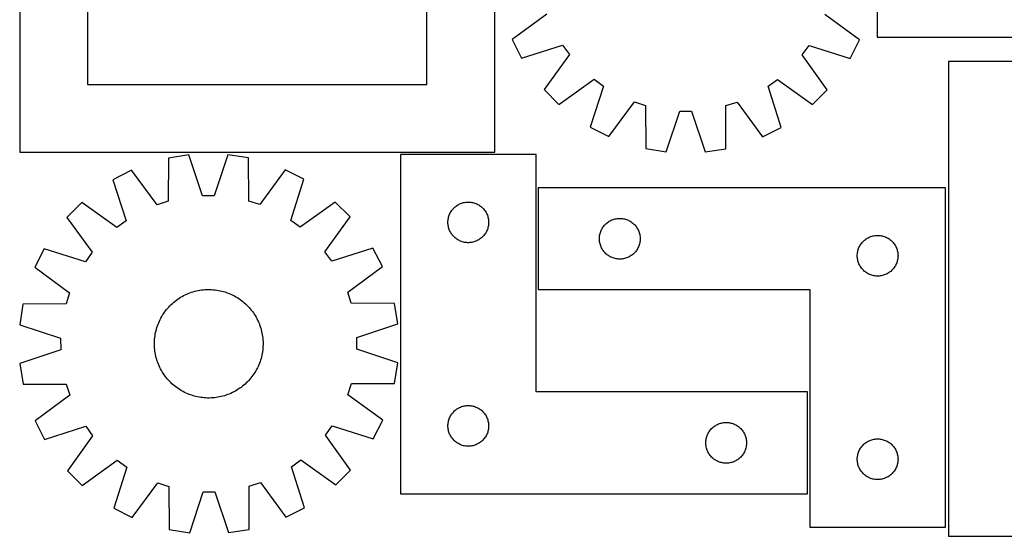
# Model space of a CAD drawing. Header units: millimetres. Extents: x 7 to 1493, y 7 to 2993.
# Tile 2 of 14: x 7 to 732, y 358 to 739. Entities that reach past the tile are written whole.
import ezdxf

# ---------------------------------------------------------------- set-up
doc = ezdxf.new("R2010")
doc.units = ezdxf.units.MM
doc.layers.add('CUT', color=7, linetype='CONTINUOUS', true_color=0x000000)

msp = doc.modelspace()

# ---------------------------------------------------------------- linework, layer by layer
at = {"layer": 'CUT'}
for p, q in [((6.553401, 1091.209717), (6.553401, 641.209717)), ((356.553401, 641.209717), (356.553401, 1091.209717)), ((56.553401, 1041.209717), (56.553401, 691.209717)), ((306.553401, 691.209717), (306.553401, 1041.209717)), ((638.329071, 826.005829), (638.329071, 726.005829)), ((394.887472, 742.960199), (369.272252, 724.17629)), ((625.362101, 723.89413), (599.788336, 742.734439)), ((638.329071, 726.005829), (888.329071, 726.005829)), ((369.272252, 724.17629), (376.242264, 710.459531)), ((376.242264, 710.459531), (406.516277, 720.075086)), ((406.516277, 720.075086), (411.548504, 713.132747)), ((583.061617, 712.943774), (588.10913, 719.875006)), ((588.10913, 719.875006), (618.36188, 710.192763)), ((618.36188, 710.192763), (625.362101, 723.89413)), ((411.548504, 713.132747), (392.991529, 687.352649)), ((601.561738, 687.122847), (583.061617, 712.943774)), ((1140.841316, 708.057978), (690.841316, 708.057978)), ((690.841316, 708.057978), (690.841316, 358.057978)), ((56.553401, 691.209717), (306.553401, 691.209717)), ((403.859116, 676.461088), (429.680043, 694.961209)), ((436.611275, 689.913696), (426.929032, 659.660946)), ((429.680043, 694.961209), (436.611275, 689.913696)), ((557.947741, 689.780008), (564.890079, 694.812235)), ((567.563296, 659.505995), (557.947741, 689.780008)), ((564.890079, 694.812235), (590.670177, 676.25526)), ((392.991529, 687.352649), (403.859116, 676.461088)), ((590.670177, 676.25526), (601.561738, 687.122847)), ((440.630399, 652.660725), (459.470708, 678.234491)), ((459.470708, 678.234491), (467.622469, 675.575889)), ((467.622469, 675.575889), (467.762722, 643.811836)), ((526.694779, 643.746905), (526.905027, 675.510572)), ((526.905027, 675.510572), (535.062627, 678.151203)), ((535.062627, 678.151203), (553.846537, 652.535983)), ((482.956684, 641.388185), (492.972154, 671.532258)), ((492.972154, 671.532258), (501.546493, 671.522811)), ((501.546493, 671.522811), (511.495514, 641.356741)), ((426.929032, 659.660946), (440.630399, 652.660725)), ((553.846537, 652.535983), (567.563296, 659.505995)), ((6.553401, 641.209717), (356.553401, 641.209717)), ((131.263097, 639.235191), (116.071615, 636.796044)), ((141.309307, 609.101349), (131.263097, 639.235191)), ((159.80188, 639.295742), (149.883632, 609.119541)), ((175.003575, 636.921082), (159.80188, 639.295742)), ((387.050019, 639.466765), (287.050019, 639.466765)), ((287.050019, 639.466765), (287.050019, 389.466765)), ((387.050019, 464.466765), (387.050019, 639.466765)), ((467.762722, 643.811836), (482.956684, 641.388185)), ((511.495514, 641.356741), (526.694779, 643.746905)), ((116.071615, 636.796044), (115.963759, 605.031864)), ((175.24622, 605.157646), (175.003575, 636.921082)), ((88.948331, 627.919487), (75.254111, 620.905295)), ((107.814714, 602.36495), (88.948331, 627.919487)), ((202.164283, 628.159701), (183.406509, 602.525336)), ((215.888144, 621.203683), (202.164283, 628.159701)), ((75.254111, 620.905295), (84.967205, 590.662436)), ((206.303471, 590.919879), (215.888144, 621.203683)), ((688.652309, 614.884069), (388.652309, 614.884069)), ((388.652309, 614.884069), (388.652309, 539.884069)), ((688.652309, 364.884069), (688.652309, 614.884069)), ((52.201342, 604.081632), (41.344869, 593.178992)), ((78.041124, 585.607856), (52.201342, 604.081632)), ((115.963759, 605.031864), (107.814714, 602.36495)), ((149.883632, 609.119541), (141.309307, 609.101349)), ((183.406509, 602.525336), (175.24622, 605.157646)), ((239.012096, 604.477995), (213.250939, 585.894736)), ((249.914736, 593.621522), (239.012096, 604.477995)), ((328.676363, 601.911921), (329.328127, 602.326485)), ((329.328127, 602.326485), (330.000368, 602.706947)), ((330.000368, 602.706947), (330.691303, 603.052299)), ((330.691303, 603.052299), (331.399101, 603.361625)), ((331.399101, 603.361625), (332.121883, 603.634104)), ((332.121883, 603.634104), (332.857734, 603.869014)), ((332.857734, 603.869014), (333.604703, 604.065731)), ((333.604703, 604.065731), (334.360808, 604.223735)), ((334.360808, 604.223735), (335.124044, 604.342606)), ((335.124044, 604.342606), (335.892387, 604.422028)), ((335.892387, 604.422028), (336.6638, 604.461793)), ((336.6638, 604.461793), (337.436238, 604.461793)), ((337.436238, 604.461793), (338.207651, 604.422028)), ((338.207651, 604.422028), (338.975994, 604.342606)), ((338.975994, 604.342606), (339.73923, 604.223735)), ((339.73923, 604.223735), (340.495335, 604.065731)), ((340.495335, 604.065731), (341.242304, 603.869014)), ((341.242304, 603.869014), (341.978155, 603.634104)), ((341.978155, 603.634104), (342.700937, 603.361625)), ((342.700937, 603.361625), (343.408735, 603.052299)), ((343.408735, 603.052299), (344.09967, 602.706947)), ((344.09967, 602.706947), (344.771911, 602.326485)), ((344.771911, 602.326485), (345.423675, 601.911921)), ((323.014267, 594.758047), (323.305265, 595.473574)), ((323.305265, 595.473574), (323.632713, 596.173172)), ((323.632713, 596.173172), (323.99574, 596.854987)), ((323.99574, 596.854987), (324.393386, 597.517208)), ((324.393386, 597.517208), (324.824594, 598.158082)), ((324.824594, 598.158082), (325.288222, 598.775908)), ((325.288222, 598.775908), (325.78304, 599.369047)), ((325.78304, 599.369047), (326.307736, 599.935928)), ((326.307736, 599.935928), (326.860919, 600.475046)), ((326.860919, 600.475046), (327.441121, 600.984972)), ((327.441121, 600.984972), (328.046805, 601.464354)), ((328.046805, 601.464354), (328.676363, 601.911921)), ((345.423675, 601.911921), (346.053233, 601.464354)), ((346.053233, 601.464354), (346.658917, 600.984972)), ((346.658917, 600.984972), (347.239119, 600.475046)), ((347.239119, 600.475046), (347.792302, 599.935928)), ((347.792302, 599.935928), (348.316998, 599.369047)), ((348.316998, 599.369047), (348.811816, 598.775908)), ((348.811816, 598.775908), (349.275444, 598.158082)), ((349.275444, 598.158082), (349.706652, 597.517208)), ((349.706652, 597.517208), (350.104298, 596.854987)), ((350.104298, 596.854987), (350.467325, 596.173172)), ((350.467325, 596.173172), (350.794773, 595.473574)), ((350.794773, 595.473574), (351.085771, 594.758047)), ((41.344869, 593.178992), (59.928128, 567.417835)), ((84.967205, 590.662436), (78.041124, 585.607856)), ((213.250939, 585.894736), (206.303471, 590.919879)), ((231.44096, 567.78174), (249.914736, 593.621522)), ((322.050019, 589.466765), (322.069908, 590.238947)), ((322.069908, 588.694584), (322.050019, 589.466765)), ((322.069908, 590.238947), (322.129521, 591.00908)), ((322.129521, 587.924451), (322.069908, 588.694584)), ((322.129521, 591.00908), (322.228701, 591.775124)), ((322.228701, 587.158407), (322.129521, 587.924451)), ((322.228701, 591.775124), (322.367184, 592.535046)), ((322.367184, 592.535046), (322.544603, 593.286832)), ((322.544603, 593.286832), (322.760488, 594.028488)), ((322.760488, 594.028488), (323.014267, 594.758047)), ((351.085771, 594.758047), (351.33955, 594.028488)), ((351.33955, 594.028488), (351.555435, 593.286832)), ((351.555435, 593.286832), (351.732854, 592.535046)), ((351.732854, 592.535046), (351.871337, 591.775124)), ((351.871337, 591.775124), (351.970517, 591.00908)), ((351.970517, 587.924451), (351.871337, 587.158407)), ((351.970517, 591.00908), (352.03013, 590.238947)), ((352.03013, 588.694584), (351.970517, 587.924451)), ((352.03013, 590.238947), (352.050019, 589.466765)), ((352.050019, 589.466765), (352.03013, 588.694584)), ((437.38533, 587.286351), (437.910026, 587.853231)), ((437.910026, 587.853231), (438.463209, 588.392349)), ((438.463209, 588.392349), (439.043411, 588.902275)), ((439.043411, 588.902275), (439.649095, 589.381657)), ((439.649095, 589.381657), (440.278653, 589.829224)), ((440.278653, 589.829224), (440.930417, 590.243788)), ((440.930417, 590.243788), (441.602658, 590.624251)), ((441.602658, 590.624251), (442.293593, 590.969603)), ((442.293593, 590.969603), (443.00139, 591.278928)), ((443.00139, 591.278928), (443.724173, 591.551407)), ((443.724173, 591.551407), (444.460024, 591.786317)), ((444.460024, 591.786317), (445.206993, 591.983034)), ((445.206993, 591.983034), (445.963097, 592.141038)), ((445.963097, 592.141038), (446.726333, 592.259909)), ((446.726333, 592.259909), (447.494677, 592.339332)), ((447.494677, 592.339332), (448.26609, 592.379096)), ((448.26609, 592.379096), (449.038528, 592.379096)), ((449.038528, 592.379096), (449.809941, 592.339332)), ((449.809941, 592.339332), (450.578284, 592.259909)), ((450.578284, 592.259909), (451.34152, 592.141038)), ((451.34152, 592.141038), (452.097625, 591.983034)), ((452.097625, 591.983034), (452.844593, 591.786317)), ((452.844593, 591.786317), (453.580445, 591.551407)), ((453.580445, 591.551407), (454.303227, 591.278928)), ((454.303227, 591.278928), (455.011025, 590.969603)), ((455.011025, 590.969603), (455.70196, 590.624251)), ((455.70196, 590.624251), (456.374201, 590.243788)), ((456.374201, 590.243788), (457.025965, 589.829224)), ((457.025965, 589.829224), (457.655523, 589.381657)), ((457.655523, 589.381657), (458.261206, 588.902275)), ((458.261206, 588.902275), (458.841409, 588.392349)), ((458.841409, 588.392349), (459.394592, 587.853231)), ((459.394592, 587.853231), (459.919288, 587.286351)), ((322.367184, 586.398485), (322.228701, 587.158407)), ((322.544603, 585.646699), (322.367184, 586.398485)), ((322.760488, 584.905043), (322.544603, 585.646699)), ((323.014267, 584.175484), (322.760488, 584.905043)), ((323.305265, 583.459957), (323.014267, 584.175484)), ((323.632713, 582.760359), (323.305265, 583.459957)), ((323.99574, 582.078544), (323.632713, 582.760359)), ((324.393386, 581.416323), (323.99574, 582.078544)), ((324.824594, 580.775449), (324.393386, 581.416323)), ((325.288222, 580.157623), (324.824594, 580.775449)), ((349.275444, 580.775449), (348.811816, 580.157623)), ((349.706652, 581.416323), (349.275444, 580.775449)), ((350.104298, 582.078544), (349.706652, 581.416323)), ((350.467325, 582.760359), (350.104298, 582.078544)), ((350.794773, 583.459957), (350.467325, 582.760359)), ((351.085771, 584.175484), (350.794773, 583.459957)), ((351.33955, 584.905043), (351.085771, 584.175484)), ((351.555435, 585.646699), (351.33955, 584.905043)), ((351.732854, 586.398485), (351.555435, 585.646699)), ((351.871337, 587.158407), (351.732854, 586.398485)), ((433.83099, 579.692427), (433.969474, 580.45235)), ((433.969474, 580.45235), (434.146893, 581.204136)), ((434.146893, 581.204136), (434.362778, 581.945791)), ((434.362778, 581.945791), (434.616557, 582.67535)), ((434.616557, 582.67535), (434.907555, 583.390877)), ((434.907555, 583.390877), (435.235003, 584.090476)), ((435.235003, 584.090476), (435.59803, 584.77229)), ((435.59803, 584.77229), (435.995675, 585.434512)), ((435.995675, 585.434512), (436.426884, 586.075385)), ((436.426884, 586.075385), (436.890512, 586.693211)), ((436.890512, 586.693211), (437.38533, 587.286351)), ((459.919288, 587.286351), (460.414106, 586.693211)), ((460.414106, 586.693211), (460.877734, 586.075385)), ((460.877734, 586.075385), (461.308942, 585.434512)), ((461.308942, 585.434512), (461.706587, 584.77229)), ((461.706587, 584.77229), (462.069615, 584.090476)), ((462.069615, 584.090476), (462.397062, 583.390877)), ((462.397062, 583.390877), (462.688061, 582.67535)), ((462.688061, 582.67535), (462.94184, 581.945791)), ((462.94184, 581.945791), (463.157725, 581.204136)), ((463.157725, 581.204136), (463.335144, 580.45235)), ((463.335144, 580.45235), (463.473627, 579.692427)), ((325.78304, 579.564484), (325.288222, 580.157623)), ((326.307736, 578.997603), (325.78304, 579.564484)), ((326.860919, 578.458485), (326.307736, 578.997603)), ((327.441121, 577.948559), (326.860919, 578.458485)), ((328.046805, 577.469177), (327.441121, 577.948559)), ((328.676363, 577.02161), (328.046805, 577.469177)), ((329.328127, 576.607046), (328.676363, 577.02161)), ((330.000368, 576.226584), (329.328127, 576.607046)), ((330.691303, 575.881232), (330.000368, 576.226584)), ((331.399101, 575.571906), (330.691303, 575.881232)), ((332.121883, 575.299427), (331.399101, 575.571906)), ((332.857734, 575.064517), (332.121883, 575.299427)), ((333.604703, 574.8678), (332.857734, 575.064517)), ((334.360808, 574.709796), (333.604703, 574.8678)), ((335.124044, 574.590925), (334.360808, 574.709796)), ((335.892387, 574.511503), (335.124044, 574.590925)), ((336.6638, 574.471738), (335.892387, 574.511503)), ((337.436238, 574.471738), (336.6638, 574.471738)), ((338.207651, 574.511503), (337.436238, 574.471738)), ((338.975994, 574.590925), (338.207651, 574.511503)), ((339.73923, 574.709796), (338.975994, 574.590925)), ((340.495335, 574.8678), (339.73923, 574.709796)), ((341.242304, 575.064517), (340.495335, 574.8678)), ((341.978155, 575.299427), (341.242304, 575.064517)), ((342.700937, 575.571906), (341.978155, 575.299427)), ((343.408735, 575.881232), (342.700937, 575.571906)), ((344.09967, 576.226584), (343.408735, 575.881232)), ((344.771911, 576.607046), (344.09967, 576.226584)), ((345.423675, 577.02161), (344.771911, 576.607046)), ((346.053233, 577.469177), (345.423675, 577.02161)), ((346.658917, 577.948559), (346.053233, 577.469177)), ((347.239119, 578.458485), (346.658917, 577.948559)), ((347.792302, 578.997603), (347.239119, 578.458485)), ((348.316998, 579.564484), (347.792302, 578.997603)), ((348.811816, 580.157623), (348.316998, 579.564484)), ((433.652309, 577.384069), (433.672197, 578.15625)), ((433.672197, 576.611887), (433.652309, 577.384069)), ((433.672197, 578.15625), (433.731811, 578.926384)), ((433.731811, 575.841754), (433.672197, 576.611887)), ((433.731811, 578.926384), (433.83099, 579.692427)), ((433.83099, 575.07571), (433.731811, 575.841754)), ((433.969474, 574.315788), (433.83099, 575.07571)), ((434.146893, 573.564002), (433.969474, 574.315788)), ((434.362778, 572.822346), (434.146893, 573.564002)), ((463.157725, 573.564002), (462.94184, 572.822346)), ((463.335144, 574.315788), (463.157725, 573.564002)), ((463.473627, 575.07571), (463.335144, 574.315788)), ((463.473627, 579.692427), (463.572807, 578.926384)), ((463.572807, 575.841754), (463.473627, 575.07571)), ((463.572807, 578.926384), (463.63242, 578.15625)), ((463.63242, 576.611887), (463.572807, 575.841754)), ((463.63242, 578.15625), (463.652309, 577.384069)), ((463.652309, 577.384069), (463.63242, 576.611887)), ((625.995675, 572.934512), (626.426884, 573.575385)), ((626.426884, 573.575385), (626.890512, 574.193211)), ((626.890512, 574.193211), (627.38533, 574.786351)), ((627.38533, 574.786351), (627.910026, 575.353231)), ((627.910026, 575.353231), (628.463209, 575.892349)), ((628.463209, 575.892349), (629.043411, 576.402275)), ((629.043411, 576.402275), (629.649095, 576.881657)), ((629.649095, 576.881657), (630.278653, 577.329224)), ((630.278653, 577.329224), (630.930417, 577.743788)), ((630.930417, 577.743788), (631.602658, 578.124251)), ((631.602658, 578.124251), (632.293593, 578.469603)), ((632.293593, 578.469603), (633.00139, 578.778928)), ((633.00139, 578.778928), (633.724173, 579.051407)), ((633.724173, 579.051407), (634.460024, 579.286317)), ((634.460024, 579.286317), (635.206993, 579.483034)), ((635.206993, 579.483034), (635.963097, 579.641038)), ((635.963097, 579.641038), (636.726333, 579.759909)), ((636.726333, 579.759909), (637.494677, 579.839332)), ((637.494677, 579.839332), (638.26609, 579.879096)), ((638.26609, 579.879096), (639.038528, 579.879096)), ((639.038528, 579.879096), (639.809941, 579.839332)), ((639.809941, 579.839332), (640.578284, 579.759909)), ((640.578284, 579.759909), (641.34152, 579.641038)), ((641.34152, 579.641038), (642.097625, 579.483034)), ((642.097625, 579.483034), (642.844593, 579.286317)), ((642.844593, 579.286317), (643.580445, 579.051407)), ((643.580445, 579.051407), (644.303227, 578.778928)), ((644.303227, 578.778928), (645.011025, 578.469603)), ((645.011025, 578.469603), (645.70196, 578.124251)), ((645.70196, 578.124251), (646.374201, 577.743788)), ((646.374201, 577.743788), (647.025965, 577.329224)), ((647.025965, 577.329224), (647.655523, 576.881657)), ((647.655523, 576.881657), (648.261206, 576.402275)), ((648.261206, 576.402275), (648.841409, 575.892349)), ((648.841409, 575.892349), (649.394592, 575.353231)), ((649.394592, 575.353231), (649.919288, 574.786351)), ((649.919288, 574.786351), (650.414106, 574.193211)), ((650.414106, 574.193211), (650.877734, 573.575385)), ((650.877734, 573.575385), (651.308942, 572.934512)), ((24.619181, 570.05504), (17.663163, 556.331179)), ((54.902985, 560.470367), (24.619181, 570.05504)), ((59.928128, 567.417835), (54.902985, 560.470367)), ((236.495539, 560.855659), (231.44096, 567.78174)), ((266.738399, 570.568753), (236.495539, 560.855659)), ((273.752591, 556.874533), (266.738399, 570.568753)), ((434.616557, 572.092787), (434.362778, 572.822346)), ((434.907555, 571.37726), (434.616557, 572.092787)), ((435.235003, 570.677662), (434.907555, 571.37726)), ((435.59803, 569.995848), (435.235003, 570.677662)), ((435.995675, 569.333626), (435.59803, 569.995848)), ((436.426884, 568.692752), (435.995675, 569.333626)), ((436.890512, 568.074927), (436.426884, 568.692752)), ((437.38533, 567.481787), (436.890512, 568.074927)), ((437.910026, 566.914906), (437.38533, 567.481787)), ((438.463209, 566.375788), (437.910026, 566.914906)), ((439.043411, 565.865862), (438.463209, 566.375788)), ((439.649095, 565.38648), (439.043411, 565.865862)), ((458.261206, 565.865862), (457.655523, 565.38648)), ((458.841409, 566.375788), (458.261206, 565.865862)), ((459.394592, 566.914906), (458.841409, 566.375788)), ((459.919288, 567.481787), (459.394592, 566.914906)), ((460.414106, 568.074927), (459.919288, 567.481787)), ((460.877734, 568.692752), (460.414106, 568.074927)), ((461.308942, 569.333626), (460.877734, 568.692752)), ((461.706587, 569.995848), (461.308942, 569.333626)), ((462.069615, 570.677662), (461.706587, 569.995848)), ((462.397062, 571.37726), (462.069615, 570.677662)), ((462.688061, 572.092787), (462.397062, 571.37726)), ((462.94184, 572.822346), (462.688061, 572.092787)), ((623.672197, 565.65625), (623.731811, 566.426384)), ((623.731811, 566.426384), (623.83099, 567.192427)), ((623.83099, 567.192427), (623.969474, 567.95235)), ((623.969474, 567.95235), (624.146893, 568.704136)), ((624.146893, 568.704136), (624.362778, 569.445791)), ((624.362778, 569.445791), (624.616557, 570.17535)), ((624.616557, 570.17535), (624.907555, 570.890877)), ((624.907555, 570.890877), (625.235003, 571.590476)), ((625.235003, 571.590476), (625.59803, 572.27229)), ((625.59803, 572.27229), (625.995675, 572.934512)), ((651.308942, 572.934512), (651.706587, 572.27229)), ((651.706587, 572.27229), (652.069615, 571.590476)), ((652.069615, 571.590476), (652.397062, 570.890877)), ((652.397062, 570.890877), (652.688061, 570.17535)), ((652.688061, 570.17535), (652.94184, 569.445791)), ((652.94184, 569.445791), (653.157725, 568.704136)), ((653.157725, 568.704136), (653.335144, 567.95235)), ((653.335144, 567.95235), (653.473627, 567.192427)), ((653.473627, 567.192427), (653.572807, 566.426384)), ((653.572807, 566.426384), (653.63242, 565.65625)), ((440.278653, 564.938914), (439.649095, 565.38648)), ((440.930417, 564.524349), (440.278653, 564.938914)), ((441.602658, 564.143887), (440.930417, 564.524349)), ((442.293593, 563.798535), (441.602658, 564.143887)), ((443.00139, 563.489209), (442.293593, 563.798535)), ((443.724173, 563.21673), (443.00139, 563.489209)), ((444.460024, 562.981821), (443.724173, 563.21673)), ((445.206993, 562.785103), (444.460024, 562.981821)), ((445.963097, 562.627099), (445.206993, 562.785103)), ((446.726333, 562.508229), (445.963097, 562.627099)), ((447.494677, 562.428806), (446.726333, 562.508229)), ((448.26609, 562.389042), (447.494677, 562.428806)), ((449.038528, 562.389042), (448.26609, 562.389042)), ((449.809941, 562.428806), (449.038528, 562.389042)), ((450.578284, 562.508229), (449.809941, 562.428806)), ((451.34152, 562.627099), (450.578284, 562.508229)), ((452.097625, 562.785103), (451.34152, 562.627099)), ((452.844593, 562.981821), (452.097625, 562.785103)), ((453.580445, 563.21673), (452.844593, 562.981821)), ((454.303227, 563.489209), (453.580445, 563.21673)), ((455.011025, 563.798535), (454.303227, 563.489209)), ((455.70196, 564.143887), (455.011025, 563.798535)), ((456.374201, 564.524349), (455.70196, 564.143887)), ((457.025965, 564.938914), (456.374201, 564.524349)), ((457.655523, 565.38648), (457.025965, 564.938914)), ((623.652309, 564.884069), (623.672197, 565.65625)), ((623.672197, 564.111887), (623.652309, 564.884069)), ((623.731811, 563.341754), (623.672197, 564.111887)), ((623.83099, 562.57571), (623.731811, 563.341754)), ((623.969474, 561.815788), (623.83099, 562.57571)), ((624.146893, 561.064002), (623.969474, 561.815788)), ((624.362778, 560.322346), (624.146893, 561.064002)), ((624.616557, 559.592787), (624.362778, 560.322346)), ((624.907555, 558.87726), (624.616557, 559.592787)), ((625.235003, 558.177662), (624.907555, 558.87726)), ((652.397062, 558.87726), (652.069615, 558.177662)), ((652.688061, 559.592787), (652.397062, 558.87726)), ((652.94184, 560.322346), (652.688061, 559.592787)), ((653.157725, 561.064002), (652.94184, 560.322346)), ((653.335144, 561.815788), (653.157725, 561.064002)), ((653.473627, 562.57571), (653.335144, 561.815788)), ((653.572807, 563.341754), (653.473627, 562.57571)), ((653.63242, 564.111887), (653.572807, 563.341754)), ((653.63242, 565.65625), (653.652309, 564.884069)), ((653.652309, 564.884069), (653.63242, 564.111887)), ((17.663163, 556.331179), (43.297528, 537.573405)), ((248.198054, 538.00815), (273.752591, 556.874533)), ((625.59803, 557.495848), (625.235003, 558.177662)), ((625.995675, 556.833626), (625.59803, 557.495848)), ((626.426884, 556.192752), (625.995675, 556.833626)), ((626.890512, 555.574927), (626.426884, 556.192752)), ((627.38533, 554.981787), (626.890512, 555.574927)), ((627.910026, 554.414906), (627.38533, 554.981787)), ((628.463209, 553.875788), (627.910026, 554.414906)), ((629.043411, 553.365862), (628.463209, 553.875788)), ((629.649095, 552.88648), (629.043411, 553.365862)), ((630.278653, 552.438914), (629.649095, 552.88648)), ((630.930417, 552.024349), (630.278653, 552.438914)), ((631.602658, 551.643887), (630.930417, 552.024349)), ((632.293593, 551.298535), (631.602658, 551.643887)), ((645.70196, 551.643887), (645.011025, 551.298535)), ((646.374201, 552.024349), (645.70196, 551.643887)), ((647.025965, 552.438914), (646.374201, 552.024349)), ((647.655523, 552.88648), (647.025965, 552.438914)), ((648.261206, 553.365862), (647.655523, 552.88648)), ((648.841409, 553.875788), (648.261206, 553.365862)), ((649.394592, 554.414906), (648.841409, 553.875788)), ((649.919288, 554.981787), (649.394592, 554.414906)), ((650.414106, 555.574927), (649.919288, 554.981787)), ((650.877734, 556.192752), (650.414106, 555.574927)), ((651.308942, 556.833626), (650.877734, 556.192752)), ((651.706587, 557.495848), (651.308942, 556.833626)), ((652.069615, 558.177662), (651.706587, 557.495848)), ((633.00139, 550.989209), (632.293593, 551.298535)), ((633.724173, 550.71673), (633.00139, 550.989209)), ((634.460024, 550.481821), (633.724173, 550.71673)), ((635.206993, 550.285103), (634.460024, 550.481821)), ((635.963097, 550.127099), (635.206993, 550.285103)), ((636.726333, 550.008229), (635.963097, 550.127099)), ((637.494677, 549.928806), (636.726333, 550.008229)), ((638.26609, 549.889042), (637.494677, 549.928806)), ((639.038528, 549.889042), (638.26609, 549.889042)), ((639.809941, 549.928806), (639.038528, 549.889042)), ((640.578284, 550.008229), (639.809941, 549.928806)), ((641.34152, 550.127099), (640.578284, 550.008229)), ((642.097625, 550.285103), (641.34152, 550.127099)), ((642.844593, 550.481821), (642.097625, 550.285103)), ((643.580445, 550.71673), (642.844593, 550.481821)), ((644.303227, 550.989209), (643.580445, 550.71673)), ((645.011025, 551.298535), (644.303227, 550.989209)), ((43.297528, 537.573405), (40.665218, 529.413116)), ((129.576654, 536.544768), (130.732733, 537.037199)), ((130.732733, 537.037199), (131.903709, 537.493074)), ((131.903709, 537.493074), (133.088427, 537.911943)), ((133.088427, 537.911943), (134.285717, 538.293393)), ((134.285717, 538.293393), (135.494397, 538.637046)), ((135.494397, 538.637046), (136.713276, 538.942564)), ((136.713276, 538.942564), (137.94115, 539.209646)), ((137.94115, 539.209646), (139.176807, 539.438027)), ((139.176807, 539.438027), (140.419028, 539.627483)), ((140.419028, 539.627483), (141.666588, 539.777826)), ((141.666588, 539.777826), (142.918253, 539.888908)), ((142.918253, 539.888908), (144.172791, 539.96062)), ((144.172791, 539.96062), (145.428962, 539.99289)), ((145.428962, 539.99289), (146.685527, 539.985687)), ((146.685527, 539.985687), (147.941245, 539.939018)), ((147.941245, 539.939018), (149.194878, 539.852929)), ((149.194878, 539.852929), (150.445188, 539.727504)), ((150.445188, 539.727504), (151.690942, 539.562869)), ((151.690942, 539.562869), (152.930909, 539.359184)), ((152.930909, 539.359184), (154.163867, 539.116652)), ((154.163867, 539.116652), (155.388598, 538.835511)), ((155.388598, 538.835511), (156.603895, 538.51604)), ((156.603895, 538.51604), (157.808556, 538.158552)), ((157.808556, 538.158552), (159.001394, 537.763402)), ((159.001394, 537.763402), (160.181232, 537.330979)), ((160.181232, 537.330979), (161.346905, 536.861709)), ((161.346905, 536.861709), (162.497262, 536.356057)), ((250.864968, 529.859105), (248.198054, 538.00815)), ((388.652309, 539.884069), (588.652309, 539.884069)), ((588.652309, 539.884069), (588.652309, 364.884069)), ((118.156588, 528.879025), (119.077515, 529.733952)), ((119.077515, 529.733952), (120.024841, 530.55953)), ((120.024841, 530.55953), (120.997632, 531.354945)), ((120.997632, 531.354945), (121.994928, 532.11941)), ((121.994928, 532.11941), (123.015744, 532.852173)), ((123.015744, 532.852173), (124.059073, 533.55251)), ((124.059073, 533.55251), (125.123885, 534.219729)), ((125.123885, 534.219729), (126.20913, 534.853173)), ((126.20913, 534.853173), (127.313736, 535.452216)), ((127.313736, 535.452216), (128.436614, 536.016266)), ((128.436614, 536.016266), (129.576654, 536.544768)), ((162.497262, 536.356057), (163.631169, 535.81452)), ((163.631169, 535.81452), (164.747506, 535.237633)), ((164.747506, 535.237633), (165.845172, 534.625967)), ((165.845172, 534.625967), (166.923084, 533.980123)), ((166.923084, 533.980123), (167.980177, 533.300741)), ((167.980177, 533.300741), (169.015409, 532.588489)), ((169.015409, 532.588489), (170.027757, 531.844071)), ((170.027757, 531.844071), (171.016223, 531.068222)), ((171.016223, 531.068222), (171.979832, 530.261708)), ((171.979832, 530.261708), (172.917631, 529.425324)), ((282.629148, 529.751249), (250.864968, 529.859105)), ((285.068294, 514.559767), (282.629148, 529.751249)), ((8.901782, 529.170472), (6.527122, 513.968776)), ((40.665218, 529.413116), (8.901782, 529.170472)), ((112.522123, 522.147073), (113.234375, 523.182305)), ((113.234375, 523.182305), (113.978793, 524.194653)), ((113.978793, 524.194653), (114.754642, 525.183119)), ((114.754642, 525.183119), (115.561156, 526.146728)), ((115.561156, 526.146728), (116.39754, 527.084527)), ((116.39754, 527.084527), (117.262969, 527.995593)), ((117.262969, 527.995593), (118.156588, 528.879025)), ((172.917631, 529.425324), (173.828697, 528.559895)), ((173.828697, 528.559895), (174.712129, 527.666276)), ((174.712129, 527.666276), (175.567056, 526.745349)), ((175.567056, 526.745349), (176.392634, 525.798023)), ((176.392634, 525.798023), (177.188048, 524.825232)), ((177.188048, 524.825232), (177.952514, 523.827936)), ((177.952514, 523.827936), (178.685277, 522.80712)), ((178.685277, 522.80712), (179.385614, 521.763791)), ((108.491885, 514.348128), (108.961155, 515.513801)), ((108.961155, 515.513801), (109.466807, 516.664158)), ((109.466807, 516.664158), (110.008344, 517.798065)), ((110.008344, 517.798065), (110.58523, 518.914403)), ((110.58523, 518.914403), (111.196897, 520.012069)), ((111.196897, 520.012069), (111.842741, 521.08998)), ((111.842741, 521.08998), (112.522123, 522.147073)), ((179.385614, 521.763791), (180.052833, 520.698979)), ((180.052833, 520.698979), (180.686277, 519.613734)), ((180.686277, 519.613734), (181.285319, 518.509128)), ((181.285319, 518.509128), (181.84937, 517.38625)), ((181.84937, 517.38625), (182.377872, 516.24621)), ((182.377872, 516.24621), (182.870303, 515.090131)), ((182.870303, 515.090131), (183.326178, 513.919155)), ((6.527122, 513.968776), (36.703322, 504.050528)), ((106.46368, 507.097806), (106.706212, 508.330763)), ((106.706212, 508.330763), (106.987352, 509.555495)), ((106.987352, 509.555495), (107.306824, 510.770791)), ((107.306824, 510.770791), (107.664312, 511.975452)), ((107.664312, 511.975452), (108.059462, 513.168291)), ((108.059462, 513.168291), (108.491885, 514.348128)), ((183.326178, 513.919155), (183.745047, 512.734437)), ((183.745047, 512.734437), (184.126496, 511.537147)), ((184.126496, 511.537147), (184.47015, 510.328467)), ((184.47015, 510.328467), (184.775668, 509.109588)), ((184.775668, 509.109588), (185.04275, 507.881714)), ((185.04275, 507.881714), (185.271131, 506.646057)), ((254.934453, 504.513557), (285.068294, 514.559767)), ((36.703322, 504.050528), (36.721515, 495.476203)), ((105.829974, 499.595858), (105.837177, 500.852423)), ((105.837177, 500.852423), (105.883846, 502.108141)), ((105.883846, 502.108141), (105.969935, 503.361774)), ((105.969935, 503.361774), (106.09536, 504.612084)), ((106.09536, 504.612084), (106.259995, 505.857838)), ((106.259995, 505.857838), (106.46368, 507.097806)), ((185.271131, 506.646057), (185.460587, 505.403836)), ((185.460587, 505.403836), (185.61093, 504.156276)), ((185.61093, 504.156276), (185.722012, 502.90461)), ((185.722012, 502.90461), (185.793723, 501.650073)), ((185.793723, 501.650073), (185.825994, 500.393902)), ((254.952645, 495.939232), (254.934453, 504.513557)), ((36.721515, 495.476203), (6.587673, 485.429993)), ((105.862244, 498.339687), (105.829974, 499.595858)), ((105.933956, 497.08515), (105.862244, 498.339687)), ((106.045038, 495.833484), (105.933956, 497.08515)), ((106.195381, 494.585925), (106.045038, 495.833484)), ((106.384837, 493.343704), (106.195381, 494.585925)), ((106.613218, 492.108046), (106.384837, 493.343704)), ((185.395972, 494.131922), (185.192288, 492.891955)), ((185.560608, 495.377676), (185.395972, 494.131922)), ((185.686032, 496.627986), (185.560608, 495.377676)), ((185.772121, 497.881619), (185.686032, 496.627986)), ((185.818791, 499.137337), (185.772121, 497.881619)), ((185.825994, 500.393902), (185.818791, 499.137337)), ((285.128846, 486.020984), (254.952645, 495.939232)), ((106.8803, 490.880172), (106.613218, 492.108046)), ((107.185818, 489.661294), (106.8803, 490.880172)), ((107.529471, 488.452613), (107.185818, 489.661294)), ((107.910921, 487.255323), (107.529471, 488.452613)), ((108.32979, 486.070605), (107.910921, 487.255323)), ((108.785665, 484.899629), (108.32979, 486.070605)), ((183.596506, 486.82147), (183.164083, 485.641632)), ((183.991656, 488.014308), (183.596506, 486.82147)), ((184.349144, 489.218969), (183.991656, 488.014308)), ((184.668615, 490.434265), (184.349144, 489.218969)), ((184.949756, 491.658997), (184.668615, 490.434265)), ((185.192288, 492.891955), (184.949756, 491.658997)), ((6.587673, 485.429993), (9.02682, 470.238511)), ((109.278096, 483.743551), (108.785665, 484.899629)), ((109.806598, 482.60351), (109.278096, 483.743551)), ((110.370648, 481.480633), (109.806598, 482.60351)), ((110.969691, 480.376026), (110.370648, 481.480633)), ((111.603135, 479.290782), (110.969691, 480.376026)), ((112.270354, 478.225969), (111.603135, 479.290782)), ((179.813227, 478.89978), (179.133844, 477.842687)), ((180.459071, 479.977692), (179.813227, 478.89978)), ((181.070737, 481.075358), (180.459071, 479.977692)), ((181.647624, 482.191695), (181.070737, 481.075358)), ((182.18916, 483.325602), (181.647624, 482.191695)), ((182.694813, 484.475959), (182.18916, 483.325602)), ((183.164083, 485.641632), (182.694813, 484.475959)), ((282.754186, 470.819289), (285.128846, 486.020984)), ((112.970691, 477.18264), (112.270354, 478.225969)), ((113.703453, 476.161824), (112.970691, 477.18264)), ((114.467919, 475.164529), (113.703453, 476.161824)), ((115.263334, 474.191737), (114.467919, 475.164529)), ((116.088912, 473.244411), (115.263334, 474.191737)), ((116.943839, 472.323484), (116.088912, 473.244411)), ((117.827271, 471.429865), (116.943839, 472.323484)), ((174.392999, 471.994167), (173.49938, 471.110735)), ((175.258427, 472.905233), (174.392999, 471.994167)), ((176.094812, 473.843032), (175.258427, 472.905233)), ((176.901326, 474.806641), (176.094812, 473.843032)), ((177.677175, 475.795107), (176.901326, 474.806641)), ((178.421593, 476.807455), (177.677175, 475.795107)), ((179.133844, 477.842687), (178.421593, 476.807455)), ((9.02682, 470.238511), (40.790999, 470.130656)), ((40.790999, 470.130656), (43.457913, 461.98161)), ((118.738337, 470.564437), (117.827271, 471.429865)), ((119.676136, 469.728052), (118.738337, 470.564437)), ((120.639745, 468.921538), (119.676136, 469.728052)), ((121.628211, 468.145689), (120.639745, 468.921538)), ((122.640559, 467.401271), (121.628211, 468.145689)), ((123.675791, 466.68902), (122.640559, 467.401271)), ((124.732884, 466.009637), (123.675791, 466.68902)), ((125.810795, 465.363793), (124.732884, 466.009637)), ((126.908461, 464.752127), (125.810795, 465.363793)), ((128.024799, 464.17524), (126.908461, 464.752127)), ((164.342231, 464.537545), (163.219354, 463.973494)), ((165.446838, 465.136587), (164.342231, 464.537545)), ((166.532082, 465.770031), (165.446838, 465.136587)), ((167.596895, 466.43725), (166.532082, 465.770031)), ((168.640224, 467.137587), (167.596895, 466.43725)), ((169.66104, 467.87035), (168.640224, 467.137587)), ((170.658335, 468.634816), (169.66104, 467.87035)), ((171.631126, 469.43023), (170.658335, 468.634816)), ((172.578453, 470.255808), (171.631126, 469.43023)), ((173.49938, 471.110735), (172.578453, 470.255808)), ((248.35844, 462.416355), (250.99075, 470.576644)), ((250.99075, 470.576644), (282.754186, 470.819289)), ((587.050019, 464.466765), (387.050019, 464.466765)), ((587.050019, 389.466765), (587.050019, 464.466765)), ((43.457913, 461.98161), (17.903377, 443.115227)), ((129.158705, 463.633704), (128.024799, 464.17524)), ((130.309063, 463.128051), (129.158705, 463.633704)), ((131.474736, 462.658781), (130.309063, 463.128051)), ((132.654573, 462.226358), (131.474736, 462.658781)), ((133.847412, 461.831208), (132.654573, 462.226358)), ((135.052073, 461.47372), (133.847412, 461.831208)), ((136.267369, 461.154249), (135.052073, 461.47372)), ((137.492101, 460.873108), (136.267369, 461.154249)), ((138.725058, 460.630576), (137.492101, 460.873108)), ((139.965026, 460.426891), (138.725058, 460.630576)), ((141.21078, 460.262256), (139.965026, 460.426891)), ((142.46109, 460.136832), (141.21078, 460.262256)), ((143.714723, 460.050743), (142.46109, 460.136832)), ((144.970441, 460.004073), (143.714723, 460.050743)), ((146.227006, 459.99687), (144.970441, 460.004073)), ((147.483177, 460.029141), (146.227006, 459.99687)), ((148.737714, 460.100852), (147.483177, 460.029141)), ((149.98938, 460.211934), (148.737714, 460.100852)), ((151.236939, 460.362277), (149.98938, 460.211934)), ((152.47916, 460.551733), (151.236939, 460.362277)), ((153.714818, 460.780114), (152.47916, 460.551733)), ((154.942692, 461.047196), (153.714818, 460.780114)), ((156.16157, 461.352714), (154.942692, 461.047196)), ((157.370251, 461.696367), (156.16157, 461.352714)), ((158.567541, 462.077817), (157.370251, 461.696367)), ((159.752259, 462.496686), (158.567541, 462.077817)), ((160.923235, 462.952561), (159.752259, 462.496686)), ((162.079313, 463.444992), (160.923235, 462.952561)), ((163.219354, 463.973494), (162.079313, 463.444992)), ((273.992805, 443.658581), (248.35844, 462.416355)), ((325.78304, 449.369047), (326.307736, 449.935928)), ((326.307736, 449.935928), (326.860919, 450.475046)), ((326.860919, 450.475046), (327.441121, 450.984972)), ((327.441121, 450.984972), (328.046805, 451.464354)), ((328.046805, 451.464354), (328.676363, 451.911921)), ((328.676363, 451.911921), (329.328127, 452.326485)), ((329.328127, 452.326485), (330.000368, 452.706947)), ((330.000368, 452.706947), (330.691303, 453.052299)), ((330.691303, 453.052299), (331.399101, 453.361625)), ((331.399101, 453.361625), (332.121883, 453.634104)), ((332.121883, 453.634104), (332.857734, 453.869014)), ((332.857734, 453.869014), (333.604703, 454.065731)), ((333.604703, 454.065731), (334.360808, 454.223735)), ((334.360808, 454.223735), (335.124044, 454.342606)), ((335.124044, 454.342606), (335.892387, 454.422028)), ((335.892387, 454.422028), (336.6638, 454.461793)), ((336.6638, 454.461793), (337.436238, 454.461793)), ((337.436238, 454.461793), (338.207651, 454.422028)), ((338.207651, 454.422028), (338.975994, 454.342606)), ((338.975994, 454.342606), (339.73923, 454.223735)), ((339.73923, 454.223735), (340.495335, 454.065731)), ((340.495335, 454.065731), (341.242304, 453.869014)), ((341.242304, 453.869014), (341.978155, 453.634104)), ((341.978155, 453.634104), (342.700937, 453.361625)), ((342.700937, 453.361625), (343.408735, 453.052299)), ((343.408735, 453.052299), (344.09967, 452.706947)), ((344.09967, 452.706947), (344.771911, 452.326485)), ((344.771911, 452.326485), (345.423675, 451.911921)), ((345.423675, 451.911921), (346.053233, 451.464354)), ((346.053233, 451.464354), (346.658917, 450.984972)), ((346.658917, 450.984972), (347.239119, 450.475046)), ((347.239119, 450.475046), (347.792302, 449.935928)), ((347.792302, 449.935928), (348.316998, 449.369047)), ((17.903377, 443.115227), (24.917569, 429.421007)), ((267.036787, 429.93472), (273.992805, 443.658581)), ((322.228701, 441.775124), (322.367184, 442.535046)), ((322.367184, 442.535046), (322.544603, 443.286832)), ((322.544603, 443.286832), (322.760488, 444.028488)), ((322.760488, 444.028488), (323.014267, 444.758047)), ((323.014267, 444.758047), (323.305265, 445.473574)), ((323.305265, 445.473574), (323.632713, 446.173172)), ((323.632713, 446.173172), (323.99574, 446.854987)), ((323.99574, 446.854987), (324.393386, 447.517208)), ((324.393386, 447.517208), (324.824594, 448.158082)), ((324.824594, 448.158082), (325.288222, 448.775908)), ((325.288222, 448.775908), (325.78304, 449.369047)), ((348.316998, 449.369047), (348.811816, 448.775908)), ((348.811816, 448.775908), (349.275444, 448.158082)), ((349.275444, 448.158082), (349.706652, 447.517208)), ((349.706652, 447.517208), (350.104298, 446.854987)), ((350.104298, 446.854987), (350.467325, 446.173172)), ((350.467325, 446.173172), (350.794773, 445.473574)), ((350.794773, 445.473574), (351.085771, 444.758047)), ((351.085771, 444.758047), (351.33955, 444.028488)), ((351.33955, 444.028488), (351.555435, 443.286832)), ((351.555435, 443.286832), (351.732854, 442.535046)), ((351.732854, 442.535046), (351.871337, 441.775124)), ((24.917569, 429.421007), (55.160428, 439.134102)), ((55.160428, 439.134102), (60.215008, 432.208021)), ((231.727839, 432.571925), (236.752983, 439.519393)), ((236.752983, 439.519393), (267.036787, 429.93472)), ((322.050019, 439.466765), (322.069908, 440.238947)), ((322.069908, 438.694584), (322.050019, 439.466765)), ((322.069908, 440.238947), (322.129521, 441.00908)), ((322.129521, 437.924451), (322.069908, 438.694584)), ((322.129521, 441.00908), (322.228701, 441.775124)), ((322.228701, 437.158407), (322.129521, 437.924451)), ((322.367184, 436.398485), (322.228701, 437.158407)), ((322.544603, 435.646699), (322.367184, 436.398485)), ((322.760488, 434.905043), (322.544603, 435.646699)), ((351.555435, 435.646699), (351.33955, 434.905043)), ((351.732854, 436.398485), (351.555435, 435.646699)), ((351.871337, 437.158407), (351.732854, 436.398485)), ((351.871337, 441.775124), (351.970517, 441.00908)), ((351.970517, 437.924451), (351.871337, 437.158407)), ((351.970517, 441.00908), (352.03013, 440.238947)), ((352.03013, 438.694584), (351.970517, 437.924451)), ((352.03013, 440.238947), (352.050019, 439.466765)), ((352.050019, 439.466765), (352.03013, 438.694584)), ((514.393386, 435.017208), (514.824594, 435.658082)), ((514.824594, 435.658082), (515.288222, 436.275908)), ((515.288222, 436.275908), (515.78304, 436.869047)), ((515.78304, 436.869047), (516.307736, 437.435928)), ((516.307736, 437.435928), (516.860919, 437.975046)), ((516.860919, 437.975046), (517.441121, 438.484972)), ((517.441121, 438.484972), (518.046805, 438.964354)), ((518.046805, 438.964354), (518.676363, 439.411921)), ((518.676363, 439.411921), (519.328127, 439.826485)), ((519.328127, 439.826485), (520.000368, 440.206947)), ((520.000368, 440.206947), (520.691303, 440.552299)), ((520.691303, 440.552299), (521.399101, 440.861625)), ((521.399101, 440.861625), (522.121883, 441.134104)), ((522.121883, 441.134104), (522.857734, 441.369014)), ((522.857734, 441.369014), (523.604703, 441.565731)), ((523.604703, 441.565731), (524.360808, 441.723735)), ((524.360808, 441.723735), (525.124044, 441.842606)), ((525.124044, 441.842606), (525.892387, 441.922028)), ((525.892387, 441.922028), (526.6638, 441.961793)), ((526.6638, 441.961793), (527.436238, 441.961793)), ((527.436238, 441.961793), (528.207651, 441.922028)), ((528.207651, 441.922028), (528.975994, 441.842606)), ((528.975994, 441.842606), (529.73923, 441.723735)), ((529.73923, 441.723735), (530.495335, 441.565731)), ((530.495335, 441.565731), (531.242304, 441.369014)), ((531.242304, 441.369014), (531.978155, 441.134104)), ((531.978155, 441.134104), (532.700937, 440.861625)), ((532.700937, 440.861625), (533.408735, 440.552299)), ((533.408735, 440.552299), (534.09967, 440.206947)), ((534.09967, 440.206947), (534.771911, 439.826485)), ((534.771911, 439.826485), (535.423675, 439.411921)), ((535.423675, 439.411921), (536.053233, 438.964354)), ((536.053233, 438.964354), (536.658917, 438.484972)), ((536.658917, 438.484972), (537.239119, 437.975046)), ((537.239119, 437.975046), (537.792302, 437.435928)), ((537.792302, 437.435928), (538.316998, 436.869047)), ((538.316998, 436.869047), (538.811816, 436.275908)), ((538.811816, 436.275908), (539.275444, 435.658082)), ((539.275444, 435.658082), (539.706652, 435.017208)), ((60.215008, 432.208021), (41.741232, 406.368238)), ((250.311099, 406.810768), (231.727839, 432.571925)), ((323.014267, 434.175484), (322.760488, 434.905043)), ((323.305265, 433.459957), (323.014267, 434.175484)), ((323.632713, 432.760359), (323.305265, 433.459957)), ((323.99574, 432.078544), (323.632713, 432.760359)), ((324.393386, 431.416323), (323.99574, 432.078544)), ((324.824594, 430.775449), (324.393386, 431.416323)), ((325.288222, 430.157623), (324.824594, 430.775449)), ((325.78304, 429.564484), (325.288222, 430.157623)), ((326.307736, 428.997603), (325.78304, 429.564484)), ((326.860919, 428.458485), (326.307736, 428.997603)), ((327.441121, 427.948559), (326.860919, 428.458485)), ((347.239119, 428.458485), (346.658917, 427.948559)), ((347.792302, 428.997603), (347.239119, 428.458485)), ((348.316998, 429.564484), (347.792302, 428.997603)), ((348.811816, 430.157623), (348.316998, 429.564484)), ((349.275444, 430.775449), (348.811816, 430.157623)), ((349.706652, 431.416323), (349.275444, 430.775449)), ((350.104298, 432.078544), (349.706652, 431.416323)), ((350.467325, 432.760359), (350.104298, 432.078544)), ((350.794773, 433.459957), (350.467325, 432.760359)), ((351.085771, 434.175484), (350.794773, 433.459957)), ((351.33955, 434.905043), (351.085771, 434.175484)), ((512.069908, 427.738947), (512.129521, 428.50908)), ((512.129521, 428.50908), (512.228701, 429.275124)), ((512.228701, 429.275124), (512.367184, 430.035046)), ((512.367184, 430.035046), (512.544603, 430.786832)), ((512.544603, 430.786832), (512.760488, 431.528488)), ((512.760488, 431.528488), (513.014267, 432.258047)), ((513.014267, 432.258047), (513.305265, 432.973574)), ((513.305265, 432.973574), (513.632713, 433.673172)), ((513.632713, 433.673172), (513.99574, 434.354987)), ((513.99574, 434.354987), (514.393386, 435.017208)), ((539.706652, 435.017208), (540.104298, 434.354987)), ((540.104298, 434.354987), (540.467325, 433.673172)), ((540.467325, 433.673172), (540.794773, 432.973574)), ((540.794773, 432.973574), (541.085771, 432.258047)), ((541.085771, 432.258047), (541.33955, 431.528488)), ((541.33955, 431.528488), (541.555435, 430.786832)), ((541.555435, 430.786832), (541.732854, 430.035046)), ((541.732854, 430.035046), (541.871337, 429.275124)), ((541.871337, 429.275124), (541.970517, 428.50908)), ((541.970517, 428.50908), (542.03013, 427.738947)), ((630.930417, 427.743788), (631.602658, 428.124251)), ((631.602658, 428.124251), (632.293593, 428.469603)), ((632.293593, 428.469603), (633.00139, 428.778928)), ((633.00139, 428.778928), (633.724173, 429.051407)), ((633.724173, 429.051407), (634.460024, 429.286317)), ((634.460024, 429.286317), (635.206993, 429.483034)), ((635.206993, 429.483034), (635.963097, 429.641038)), ((635.963097, 429.641038), (636.726333, 429.759909)), ((636.726333, 429.759909), (637.494677, 429.839332)), ((637.494677, 429.839332), (638.26609, 429.879096)), ((638.26609, 429.879096), (639.038528, 429.879096)), ((639.038528, 429.879096), (639.809941, 429.839332)), ((639.809941, 429.839332), (640.578284, 429.759909)), ((640.578284, 429.759909), (641.34152, 429.641038)), ((641.34152, 429.641038), (642.097625, 429.483034)), ((642.097625, 429.483034), (642.844593, 429.286317)), ((642.844593, 429.286317), (643.580445, 429.051407)), ((643.580445, 429.051407), (644.303227, 428.778928)), ((644.303227, 428.778928), (645.011025, 428.469603)), ((645.011025, 428.469603), (645.70196, 428.124251)), ((645.70196, 428.124251), (646.374201, 427.743788)), ((328.046805, 427.469177), (327.441121, 427.948559)), ((328.676363, 427.02161), (328.046805, 427.469177)), ((329.328127, 426.607046), (328.676363, 427.02161)), ((330.000368, 426.226584), (329.328127, 426.607046)), ((330.691303, 425.881232), (330.000368, 426.226584)), ((331.399101, 425.571906), (330.691303, 425.881232)), ((332.121883, 425.299427), (331.399101, 425.571906)), ((332.857734, 425.064517), (332.121883, 425.299427)), ((333.604703, 424.8678), (332.857734, 425.064517)), ((334.360808, 424.709796), (333.604703, 424.8678)), ((335.124044, 424.590925), (334.360808, 424.709796)), ((335.892387, 424.511503), (335.124044, 424.590925)), ((336.6638, 424.471738), (335.892387, 424.511503)), ((337.436238, 424.471738), (336.6638, 424.471738)), ((338.207651, 424.511503), (337.436238, 424.471738)), ((338.975994, 424.590925), (338.207651, 424.511503)), ((339.73923, 424.709796), (338.975994, 424.590925)), ((340.495335, 424.8678), (339.73923, 424.709796)), ((341.242304, 425.064517), (340.495335, 424.8678)), ((341.978155, 425.299427), (341.242304, 425.064517)), ((342.700937, 425.571906), (341.978155, 425.299427)), ((343.408735, 425.881232), (342.700937, 425.571906)), ((344.09967, 426.226584), (343.408735, 425.881232)), ((344.771911, 426.607046), (344.09967, 426.226584)), ((345.423675, 427.02161), (344.771911, 426.607046)), ((346.053233, 427.469177), (345.423675, 427.02161)), ((346.658917, 427.948559), (346.053233, 427.469177)), ((512.050019, 426.966765), (512.069908, 427.738947)), ((512.069908, 426.194584), (512.050019, 426.966765)), ((512.129521, 425.424451), (512.069908, 426.194584)), ((512.228701, 424.658407), (512.129521, 425.424451)), ((512.367184, 423.898485), (512.228701, 424.658407)), ((512.544603, 423.146699), (512.367184, 423.898485)), ((512.760488, 422.405043), (512.544603, 423.146699)), ((513.014267, 421.675484), (512.760488, 422.405043)), ((513.305265, 420.959957), (513.014267, 421.675484)), ((513.632713, 420.260359), (513.305265, 420.959957)), ((540.794773, 420.959957), (540.467325, 420.260359)), ((541.085771, 421.675484), (540.794773, 420.959957)), ((541.33955, 422.405043), (541.085771, 421.675484)), ((541.555435, 423.146699), (541.33955, 422.405043)), ((541.732854, 423.898485), (541.555435, 423.146699)), ((541.871337, 424.658407), (541.732854, 423.898485)), ((541.970517, 425.424451), (541.871337, 424.658407)), ((542.03013, 426.194584), (541.970517, 425.424451)), ((542.03013, 427.738947), (542.050019, 426.966765)), ((542.050019, 426.966765), (542.03013, 426.194584)), ((624.616557, 420.17535), (624.907555, 420.890877)), ((624.907555, 420.890877), (625.235003, 421.590476)), ((625.235003, 421.590476), (625.59803, 422.27229)), ((625.59803, 422.27229), (625.995675, 422.934512)), ((625.995675, 422.934512), (626.426884, 423.575385)), ((626.426884, 423.575385), (626.890512, 424.193211)), ((626.890512, 424.193211), (627.38533, 424.786351)), ((627.38533, 424.786351), (627.910026, 425.353231)), ((627.910026, 425.353231), (628.463209, 425.892349)), ((628.463209, 425.892349), (629.043411, 426.402275)), ((629.043411, 426.402275), (629.649095, 426.881657)), ((629.649095, 426.881657), (630.278653, 427.329224)), ((630.278653, 427.329224), (630.930417, 427.743788)), ((646.374201, 427.743788), (647.025965, 427.329224)), ((647.025965, 427.329224), (647.655523, 426.881657)), ((647.655523, 426.881657), (648.261206, 426.402275)), ((648.261206, 426.402275), (648.841409, 425.892349)), ((648.841409, 425.892349), (649.394592, 425.353231)), ((649.394592, 425.353231), (649.919288, 424.786351)), ((649.919288, 424.786351), (650.414106, 424.193211)), ((650.414106, 424.193211), (650.877734, 423.575385)), ((650.877734, 423.575385), (651.308942, 422.934512)), ((651.308942, 422.934512), (651.706587, 422.27229)), ((651.706587, 422.27229), (652.069615, 421.590476)), ((652.069615, 421.590476), (652.397062, 420.890877)), ((652.397062, 420.890877), (652.688061, 420.17535)), ((52.643872, 395.511765), (78.405029, 414.095025)), ((78.405029, 414.095025), (85.352497, 409.069881)), ((206.688762, 409.327325), (213.614843, 414.381904)), ((213.614843, 414.381904), (239.454626, 395.908128)), ((513.99574, 419.578544), (513.632713, 420.260359)), ((514.393386, 418.916323), (513.99574, 419.578544)), ((514.824594, 418.275449), (514.393386, 418.916323)), ((515.288222, 417.657623), (514.824594, 418.275449)), ((515.78304, 417.064484), (515.288222, 417.657623)), ((516.307736, 416.497603), (515.78304, 417.064484)), ((516.860919, 415.958485), (516.307736, 416.497603)), ((517.441121, 415.448559), (516.860919, 415.958485)), ((518.046805, 414.969177), (517.441121, 415.448559)), ((518.676363, 414.52161), (518.046805, 414.969177)), ((519.328127, 414.107046), (518.676363, 414.52161)), ((520.000368, 413.726584), (519.328127, 414.107046)), ((520.691303, 413.381232), (520.000368, 413.726584)), ((534.09967, 413.726584), (533.408735, 413.381232)), ((534.771911, 414.107046), (534.09967, 413.726584)), ((535.423675, 414.52161), (534.771911, 414.107046)), ((536.053233, 414.969177), (535.423675, 414.52161)), ((536.658917, 415.448559), (536.053233, 414.969177)), ((537.239119, 415.958485), (536.658917, 415.448559)), ((537.792302, 416.497603), (537.239119, 415.958485)), ((538.316998, 417.064484), (537.792302, 416.497603)), ((538.811816, 417.657623), (538.316998, 417.064484)), ((539.275444, 418.275449), (538.811816, 417.657623)), ((539.706652, 418.916323), (539.275444, 418.275449)), ((540.104298, 419.578544), (539.706652, 418.916323)), ((540.467325, 420.260359), (540.104298, 419.578544)), ((623.652309, 414.884069), (623.672197, 415.65625)), ((623.672197, 414.111887), (623.652309, 414.884069)), ((623.672197, 415.65625), (623.731811, 416.426384)), ((623.731811, 413.341754), (623.672197, 414.111887)), ((623.731811, 416.426384), (623.83099, 417.192427)), ((623.83099, 417.192427), (623.969474, 417.95235)), ((623.969474, 417.95235), (624.146893, 418.704136)), ((624.146893, 418.704136), (624.362778, 419.445791)), ((624.362778, 419.445791), (624.616557, 420.17535)), ((652.688061, 420.17535), (652.94184, 419.445791)), ((652.94184, 419.445791), (653.157725, 418.704136)), ((653.157725, 418.704136), (653.335144, 417.95235)), ((653.335144, 417.95235), (653.473627, 417.192427)), ((653.473627, 417.192427), (653.572807, 416.426384)), ((653.572807, 416.426384), (653.63242, 415.65625)), ((653.63242, 414.111887), (653.572807, 413.341754)), ((653.63242, 415.65625), (653.652309, 414.884069)), ((653.652309, 414.884069), (653.63242, 414.111887)), ((41.741232, 406.368238), (52.643872, 395.511765)), ((85.352497, 409.069881), (75.767824, 378.786077)), ((216.401857, 379.084465), (206.688762, 409.327325)), ((239.454626, 395.908128), (250.311099, 406.810768)), ((521.399101, 413.071906), (520.691303, 413.381232)), ((522.121883, 412.799427), (521.399101, 413.071906)), ((522.857734, 412.564517), (522.121883, 412.799427)), ((523.604703, 412.3678), (522.857734, 412.564517)), ((524.360808, 412.209796), (523.604703, 412.3678)), ((525.124044, 412.090925), (524.360808, 412.209796)), ((525.892387, 412.011503), (525.124044, 412.090925)), ((526.6638, 411.971738), (525.892387, 412.011503)), ((527.436238, 411.971738), (526.6638, 411.971738)), ((528.207651, 412.011503), (527.436238, 411.971738)), ((528.975994, 412.090925), (528.207651, 412.011503)), ((529.73923, 412.209796), (528.975994, 412.090925)), ((530.495335, 412.3678), (529.73923, 412.209796)), ((531.242304, 412.564517), (530.495335, 412.3678)), ((531.978155, 412.799427), (531.242304, 412.564517)), ((532.700937, 413.071906), (531.978155, 412.799427)), ((533.408735, 413.381232), (532.700937, 413.071906)), ((623.83099, 412.57571), (623.731811, 413.341754)), ((623.969474, 411.815788), (623.83099, 412.57571)), ((624.146893, 411.064002), (623.969474, 411.815788)), ((624.362778, 410.322346), (624.146893, 411.064002)), ((624.616557, 409.592787), (624.362778, 410.322346)), ((624.907555, 408.87726), (624.616557, 409.592787)), ((625.235003, 408.177662), (624.907555, 408.87726)), ((625.59803, 407.495848), (625.235003, 408.177662)), ((625.995675, 406.833626), (625.59803, 407.495848)), ((626.426884, 406.192752), (625.995675, 406.833626)), ((651.308942, 406.833626), (650.877734, 406.192752)), ((651.706587, 407.495848), (651.308942, 406.833626)), ((652.069615, 408.177662), (651.706587, 407.495848)), ((652.397062, 408.87726), (652.069615, 408.177662)), ((652.688061, 409.592787), (652.397062, 408.87726)), ((652.94184, 410.322346), (652.688061, 409.592787)), ((653.157725, 411.064002), (652.94184, 410.322346)), ((653.335144, 411.815788), (653.157725, 411.064002)), ((653.473627, 412.57571), (653.335144, 411.815788)), ((653.572807, 413.341754), (653.473627, 412.57571)), ((626.890512, 405.574927), (626.426884, 406.192752)), ((627.38533, 404.981787), (626.890512, 405.574927)), ((627.910026, 404.414906), (627.38533, 404.981787)), ((628.463209, 403.875788), (627.910026, 404.414906)), ((629.043411, 403.365862), (628.463209, 403.875788)), ((629.649095, 402.88648), (629.043411, 403.365862)), ((630.278653, 402.438914), (629.649095, 402.88648)), ((630.930417, 402.024349), (630.278653, 402.438914)), ((631.602658, 401.643887), (630.930417, 402.024349)), ((632.293593, 401.298535), (631.602658, 401.643887)), ((633.00139, 400.989209), (632.293593, 401.298535)), ((633.724173, 400.71673), (633.00139, 400.989209)), ((634.460024, 400.481821), (633.724173, 400.71673)), ((635.206993, 400.285103), (634.460024, 400.481821)), ((635.963097, 400.127099), (635.206993, 400.285103)), ((636.726333, 400.008229), (635.963097, 400.127099)), ((637.494677, 399.928806), (636.726333, 400.008229)), ((638.26609, 399.889042), (637.494677, 399.928806)), ((639.038528, 399.889042), (638.26609, 399.889042)), ((639.809941, 399.928806), (639.038528, 399.889042)), ((640.578284, 400.008229), (639.809941, 399.928806)), ((641.34152, 400.127099), (640.578284, 400.008229)), ((642.097625, 400.285103), (641.34152, 400.127099)), ((642.844593, 400.481821), (642.097625, 400.285103)), ((643.580445, 400.71673), (642.844593, 400.481821)), ((644.303227, 400.989209), (643.580445, 400.71673)), ((645.011025, 401.298535), (644.303227, 400.989209)), ((645.70196, 401.643887), (645.011025, 401.298535)), ((646.374201, 402.024349), (645.70196, 401.643887)), ((647.025965, 402.438914), (646.374201, 402.024349)), ((647.655523, 402.88648), (647.025965, 402.438914)), ((648.261206, 403.365862), (647.655523, 402.88648)), ((648.841409, 403.875788), (648.261206, 403.365862)), ((649.394592, 404.414906), (648.841409, 403.875788)), ((649.919288, 404.981787), (649.394592, 404.414906)), ((650.414106, 405.574927), (649.919288, 404.981787)), ((650.877734, 406.192752), (650.414106, 405.574927)), ((89.491685, 371.830059), (108.249459, 397.464424)), ((108.249459, 397.464424), (116.409748, 394.832114)), ((116.409748, 394.832114), (116.652392, 363.068678)), ((175.584352, 363.193716), (175.692208, 394.957896)), ((175.692208, 394.957896), (183.841254, 397.62481)), ((183.841254, 397.62481), (202.707637, 372.070273)), ((131.854088, 360.694018), (141.772336, 390.870219)), ((141.772336, 390.870219), (150.34666, 390.888411)), ((150.34666, 390.888411), (160.392871, 360.75457)), ((287.050019, 389.466765), (587.050019, 389.466765)), ((75.767824, 378.786077), (89.491685, 371.830059)), ((202.707637, 372.070273), (216.401857, 379.084465)), ((116.652392, 363.068678), (131.854088, 360.694018)), ((160.392871, 360.75457), (175.584352, 363.193716)), ((588.652309, 364.884069), (688.652309, 364.884069)), ((690.841316, 358.057978), (1140.841316, 358.057978))]:
    msp.add_line(p, q, dxfattribs=at)

doc.saveas('drawing.dxf')
